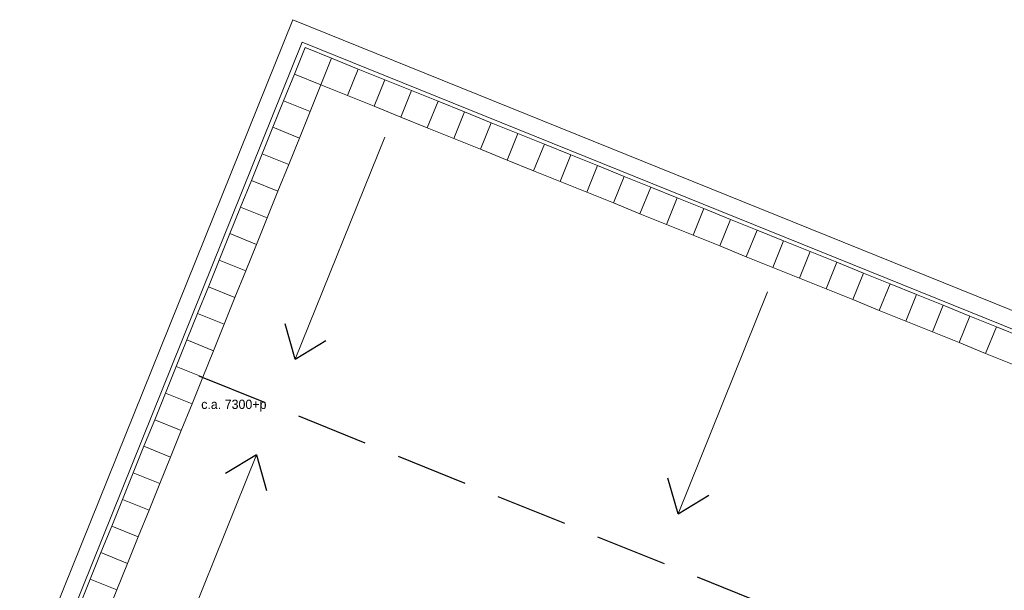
# Model space of a CAD drawing. Header units: millimetres. Extents: x -526411 to -400573, y 47353 to 130199.
# Tile 241 of 256: x -526411 to -509242, y 88436 to 98387. Entities that reach past the tile are written whole.
import ezdxf

# ---------------------------------------------------------------- set-up
doc = ezdxf.new("R2010")
doc.units = ezdxf.units.MM
doc.linetypes.add('IMPORT-AI-Linetype-4 _4_', pattern=[84.433218, 56.288812, -28.144406])
doc.layers.add('01_ALGEMEEN', color=7, linetype='Continuous', lineweight=18)
doc.layers.add('m-pg-03_AI_dwg', color=8, linetype='Continuous', lineweight=18)
doc.styles.add('Frutiger', font='Frutrg__0.ttf', dxfattribs={"height": 7.29503})

# ---------------------------------------------------------------- blocks, each defined once
blk = doc.blocks.new('m-pg-03_AI_dwg_block 2006-640973-3e Verdieping - Percelen telling LI')
at = {"layer": '01_ALGEMEEN', "color": 133, "flags": 128}
blk.add_lwpolyline([(-1287.8, -532.8), (-2728.16, 49.22), (-2513.69, 581.31), (-1072.89, -0.88)], dxfattribs=at)
blk = doc.blocks.new('m-pg-03_AI_dwg_block 2007-640974-3e Verdieping - Percelen telling LI')
at = {"layer": '01_ALGEMEEN', "color": 133, "flags": 128}
blk.add_lwpolyline([(-1282.74, -520.28), (-2710.59, 56.68), (-2506.22, 563.72), (-1077.95, -13.41)], dxfattribs=at)
blk = doc.blocks.new('m-pg-03_AI_dwg_block 2053-641019-3e Verdieping - Percelen telling LI')
at = {"layer": '01_ALGEMEEN', "color": 213, "lineweight": 13}
blk.add_line((-2612.62, 65.23), (-2542.23, 239.53), dxfattribs=at)
blk = doc.blocks.new('m-pg-03_AI_dwg_block 2054-641020-3e Verdieping - Percelen telling LI')
at = {"layer": '01_ALGEMEEN', "color": 253, "lineweight": 25}
blk.add_line((-2542.23, 239.53), (-2534.33, 211.66), dxfattribs=at)
blk = doc.blocks.new('m-pg-03_AI_dwg_block 2055-641021-3e Verdieping - Percelen telling LI')
at = {"layer": '01_ALGEMEEN', "color": 253, "lineweight": 25}
blk.add_line((-2542.23, 239.53), (-2566.42, 224.95), dxfattribs=at)
blk = doc.blocks.new('m-pg-03_AI_dwg_block 2052-641022-3e Verdieping - Percelen telling LI')
for name in ['m-pg-03_AI_dwg_block 2053-641019-3e Verdieping - Percelen telling LI', 'm-pg-03_AI_dwg_block 2055-641021-3e Verdieping - Percelen telling LI', 'm-pg-03_AI_dwg_block 2054-641020-3e Verdieping - Percelen telling LI']:
    blk.add_blockref(name, (0, 0))
blk = doc.blocks.new('m-pg-03_AI_dwg_block 2057-641023-3e Verdieping - Percelen telling LI')
at = {"layer": '01_ALGEMEEN', "color": 213, "lineweight": 13}
blk.add_line((-2441.5, 488.99), (-2511.88, 314.69), dxfattribs=at)
blk = doc.blocks.new('m-pg-03_AI_dwg_block 2058-641024-3e Verdieping - Percelen telling LI')
at = {"layer": '01_ALGEMEEN', "color": 253, "lineweight": 25}
blk.add_line((-2511.88, 314.69), (-2519.78, 342.56), dxfattribs=at)
blk = doc.blocks.new('m-pg-03_AI_dwg_block 2059-641025-3e Verdieping - Percelen telling LI')
at = {"layer": '01_ALGEMEEN', "color": 253, "lineweight": 25}
blk.add_line((-2511.88, 314.69), (-2487.69, 329.27), dxfattribs=at)
blk = doc.blocks.new('m-pg-03_AI_dwg_block 2056-641026-3e Verdieping - Percelen telling LI')
for name in ['m-pg-03_AI_dwg_block 2057-641023-3e Verdieping - Percelen telling LI', 'm-pg-03_AI_dwg_block 2058-641024-3e Verdieping - Percelen telling LI', 'm-pg-03_AI_dwg_block 2059-641025-3e Verdieping - Percelen telling LI']:
    blk.add_blockref(name, (0, 0))
blk = doc.blocks.new('m-pg-03_AI_dwg_block 2065-641031-3e Verdieping - Percelen telling LI')
at = {"layer": '01_ALGEMEEN', "color": 213, "lineweight": 13}
blk.add_line((-2140.86, 367.59), (-2211.24, 193.29), dxfattribs=at)
blk = doc.blocks.new('m-pg-03_AI_dwg_block 2066-641032-3e Verdieping - Percelen telling LI')
at = {"layer": '01_ALGEMEEN', "color": 253, "lineweight": 25}
blk.add_line((-2211.24, 193.29), (-2219.14, 221.16), dxfattribs=at)
blk = doc.blocks.new('m-pg-03_AI_dwg_block 2067-641033-3e Verdieping - Percelen telling LI')
at = {"layer": '01_ALGEMEEN', "color": 253, "lineweight": 25}
blk.add_line((-2211.24, 193.29), (-2187.05, 207.87), dxfattribs=at)
blk = doc.blocks.new('m-pg-03_AI_dwg_block 2064-641034-3e Verdieping - Percelen telling LI')
for name in ['m-pg-03_AI_dwg_block 2065-641031-3e Verdieping - Percelen telling LI', 'm-pg-03_AI_dwg_block 2066-641032-3e Verdieping - Percelen telling LI', 'm-pg-03_AI_dwg_block 2067-641033-3e Verdieping - Percelen telling LI']:
    blk.add_blockref(name, (0, 0))
blk = doc.blocks.new('m-pg-03_AI_dwg_block 2156-641123-3e Verdieping - Percelen telling LI')
at = {"layer": '01_ALGEMEEN', "color": 253, "linetype": 'IMPORT-AI-Linetype-4 _4_', "lineweight": 25}
blk.add_line((-2587.53, 301.77), (-1201.22, -258.03), dxfattribs=at)
blk = doc.blocks.new('m-pg-03_AI_dwg_block 2169-641136-3e Verdieping - Percelen telling LI')
at = {"layer": '01_ALGEMEEN', "insert": (-2585.63, 282.92), "char_height": 7.295, "width": 64.6329, "attachment_point": 1, "line_spacing_factor": 1.017696, "style": 'Frutiger'}
blk.add_mtext('c.a. 7300+p', dxfattribs=at)
blk = doc.blocks.new('m-pg-03_AI_dwg_block 2005-641148-3e Verdieping - Percelen telling LI')
for name in ['m-pg-03_AI_dwg_block 2006-640973-3e Verdieping - Percelen telling LI', 'm-pg-03_AI_dwg_block 2007-640974-3e Verdieping - Percelen telling LI', 'm-pg-03_AI_dwg_block 2056-641026-3e Verdieping - Percelen telling LI', 'm-pg-03_AI_dwg_block 2064-641034-3e Verdieping - Percelen telling LI', 'm-pg-03_AI_dwg_block 2156-641123-3e Verdieping - Percelen telling LI', 'm-pg-03_AI_dwg_block 2169-641136-3e Verdieping - Percelen telling LI', 'm-pg-03_AI_dwg_block 2052-641022-3e Verdieping - Percelen telling LI']:
    blk.add_blockref(name, (0, 0))
blk = doc.blocks.new('m-pg-03_AI_dwg_block 2-641149-3e Verdieping - Percelen telling LI')
blk.add_blockref('m-pg-03_AI_dwg_block 2005-641148-3e Verdieping - Percelen telling LI', (0, 0))
blk = doc.blocks.new('m-pg-03_AI_dwg_block 4035-643003-3e Verdieping - Percelen telling LI')
at = {"layer": '01_ALGEMEEN', "color": 9, "lineweight": 9, "flags": 128}
blk.add_lwpolyline([(-2504.07, 559.45), (-2483.19, 551.02), (-2491.62, 530.14), (-2512.5, 538.58)], close=True, dxfattribs=at)
blk = doc.blocks.new('m-pg-03_AI_dwg_block 4034-643004-3e Verdieping - Percelen telling LI')
blk.add_blockref('m-pg-03_AI_dwg_block 4035-643003-3e Verdieping - Percelen telling LI', (0, 0))
blk = doc.blocks.new('m-pg-03_AI_dwg_block 4037-643005-3e Verdieping - Percelen telling LI')
at = {"layer": '01_ALGEMEEN', "color": 9, "lineweight": 9, "flags": 128}
blk.add_lwpolyline([(-2512.5, 538.58), (-2491.62, 530.14), (-2500.06, 509.27), (-2520.94, 517.7)], close=True, dxfattribs=at)
blk = doc.blocks.new('m-pg-03_AI_dwg_block 4036-643006-3e Verdieping - Percelen telling LI')
blk.add_blockref('m-pg-03_AI_dwg_block 4037-643005-3e Verdieping - Percelen telling LI', (0, 0))
blk = doc.blocks.new('m-pg-03_AI_dwg_block 4039-643007-3e Verdieping - Percelen telling LI')
at = {"layer": '01_ALGEMEEN', "color": 9, "lineweight": 9, "flags": 128}
blk.add_lwpolyline([(-2520.94, 517.7), (-2500.06, 509.27), (-2508.49, 488.39), (-2529.37, 496.83)], close=True, dxfattribs=at)
blk = doc.blocks.new('m-pg-03_AI_dwg_block 4038-643008-3e Verdieping - Percelen telling LI')
blk.add_blockref('m-pg-03_AI_dwg_block 4039-643007-3e Verdieping - Percelen telling LI', (0, 0))
blk = doc.blocks.new('m-pg-03_AI_dwg_block 4041-643009-3e Verdieping - Percelen telling LI')
at = {"layer": '01_ALGEMEEN', "color": 9, "lineweight": 9, "flags": 128}
blk.add_lwpolyline([(-2529.37, 496.83), (-2508.49, 488.39), (-2516.93, 467.52), (-2537.8, 475.95)], close=True, dxfattribs=at)
blk = doc.blocks.new('m-pg-03_AI_dwg_block 4040-643010-3e Verdieping - Percelen telling LI')
blk.add_blockref('m-pg-03_AI_dwg_block 4041-643009-3e Verdieping - Percelen telling LI', (0, 0))
blk = doc.blocks.new('m-pg-03_AI_dwg_block 4043-643011-3e Verdieping - Percelen telling LI')
at = {"layer": '01_ALGEMEEN', "color": 9, "lineweight": 9, "flags": 128}
blk.add_lwpolyline([(-2537.8, 475.95), (-2516.93, 467.52), (-2525.36, 446.64), (-2546.24, 455.07)], close=True, dxfattribs=at)
blk = doc.blocks.new('m-pg-03_AI_dwg_block 4042-643012-3e Verdieping - Percelen telling LI')
blk.add_blockref('m-pg-03_AI_dwg_block 4043-643011-3e Verdieping - Percelen telling LI', (0, 0))
blk = doc.blocks.new('m-pg-03_AI_dwg_block 4045-643013-3e Verdieping - Percelen telling LI')
at = {"layer": '01_ALGEMEEN', "color": 9, "lineweight": 9, "flags": 128}
blk.add_lwpolyline([(-2546.24, 455.07), (-2525.36, 446.64), (-2533.8, 425.76), (-2554.67, 434.2)], close=True, dxfattribs=at)
blk = doc.blocks.new('m-pg-03_AI_dwg_block 4044-643014-3e Verdieping - Percelen telling LI')
blk.add_blockref('m-pg-03_AI_dwg_block 4045-643013-3e Verdieping - Percelen telling LI', (0, 0))
blk = doc.blocks.new('m-pg-03_AI_dwg_block 4047-643015-3e Verdieping - Percelen telling LI')
at = {"layer": '01_ALGEMEEN', "color": 9, "lineweight": 9, "flags": 128}
blk.add_lwpolyline([(-2554.67, 434.2), (-2533.8, 425.76), (-2542.23, 404.89), (-2563.11, 413.32)], close=True, dxfattribs=at)
blk = doc.blocks.new('m-pg-03_AI_dwg_block 4046-643016-3e Verdieping - Percelen telling LI')
blk.add_blockref('m-pg-03_AI_dwg_block 4047-643015-3e Verdieping - Percelen telling LI', (0, 0))
blk = doc.blocks.new('m-pg-03_AI_dwg_block 4049-643017-3e Verdieping - Percelen telling LI')
at = {"layer": '01_ALGEMEEN', "color": 9, "lineweight": 9, "flags": 128}
blk.add_lwpolyline([(-2563.11, 413.32), (-2542.23, 404.89), (-2550.66, 384.01), (-2571.54, 392.45)], close=True, dxfattribs=at)
blk = doc.blocks.new('m-pg-03_AI_dwg_block 4048-643018-3e Verdieping - Percelen telling LI')
blk.add_blockref('m-pg-03_AI_dwg_block 4049-643017-3e Verdieping - Percelen telling LI', (0, 0))
blk = doc.blocks.new('m-pg-03_AI_dwg_block 4051-643019-3e Verdieping - Percelen telling LI')
at = {"layer": '01_ALGEMEEN', "color": 9, "lineweight": 9, "flags": 128}
blk.add_lwpolyline([(-2571.54, 392.45), (-2550.66, 384.01), (-2559.1, 363.13), (-2579.97, 371.57)], close=True, dxfattribs=at)
blk = doc.blocks.new('m-pg-03_AI_dwg_block 4050-643020-3e Verdieping - Percelen telling LI')
blk.add_blockref('m-pg-03_AI_dwg_block 4051-643019-3e Verdieping - Percelen telling LI', (0, 0))
blk = doc.blocks.new('m-pg-03_AI_dwg_block 4053-643021-3e Verdieping - Percelen telling LI')
at = {"layer": '01_ALGEMEEN', "color": 9, "lineweight": 9, "flags": 128}
blk.add_lwpolyline([(-2579.97, 371.57), (-2559.1, 363.13), (-2567.53, 342.26), (-2588.41, 350.69)], close=True, dxfattribs=at)
blk = doc.blocks.new('m-pg-03_AI_dwg_block 4052-643022-3e Verdieping - Percelen telling LI')
blk.add_blockref('m-pg-03_AI_dwg_block 4053-643021-3e Verdieping - Percelen telling LI', (0, 0))
blk = doc.blocks.new('m-pg-03_AI_dwg_block 4055-643023-3e Verdieping - Percelen telling LI')
at = {"layer": '01_ALGEMEEN', "color": 9, "lineweight": 9, "flags": 128}
blk.add_lwpolyline([(-2588.41, 350.69), (-2567.53, 342.26), (-2575.97, 321.38), (-2596.84, 329.82)], close=True, dxfattribs=at)
blk = doc.blocks.new('m-pg-03_AI_dwg_block 4054-643024-3e Verdieping - Percelen telling LI')
blk.add_blockref('m-pg-03_AI_dwg_block 4055-643023-3e Verdieping - Percelen telling LI', (0, 0))
blk = doc.blocks.new('m-pg-03_AI_dwg_block 4057-643025-3e Verdieping - Percelen telling LI')
at = {"layer": '01_ALGEMEEN', "color": 9, "lineweight": 9, "flags": 128}
blk.add_lwpolyline([(-2596.84, 329.82), (-2575.97, 321.38), (-2584.4, 300.51), (-2605.28, 308.94)], close=True, dxfattribs=at)
blk = doc.blocks.new('m-pg-03_AI_dwg_block 4056-643026-3e Verdieping - Percelen telling LI')
blk.add_blockref('m-pg-03_AI_dwg_block 4057-643025-3e Verdieping - Percelen telling LI', (0, 0))
blk = doc.blocks.new('m-pg-03_AI_dwg_block 4059-643027-3e Verdieping - Percelen telling LI')
at = {"layer": '01_ALGEMEEN', "color": 9, "lineweight": 9, "flags": 128}
blk.add_lwpolyline([(-2605.28, 308.94), (-2584.4, 300.51), (-2592.84, 279.63), (-2613.71, 288.06)], close=True, dxfattribs=at)
blk = doc.blocks.new('m-pg-03_AI_dwg_block 4058-643028-3e Verdieping - Percelen telling LI')
blk.add_blockref('m-pg-03_AI_dwg_block 4059-643027-3e Verdieping - Percelen telling LI', (0, 0))
blk = doc.blocks.new('m-pg-03_AI_dwg_block 4061-643029-3e Verdieping - Percelen telling LI')
at = {"layer": '01_ALGEMEEN', "color": 9, "lineweight": 9, "flags": 128}
blk.add_lwpolyline([(-2613.71, 288.06), (-2592.84, 279.63), (-2601.27, 258.75), (-2622.15, 267.19)], close=True, dxfattribs=at)
blk = doc.blocks.new('m-pg-03_AI_dwg_block 4060-643030-3e Verdieping - Percelen telling LI')
blk.add_blockref('m-pg-03_AI_dwg_block 4061-643029-3e Verdieping - Percelen telling LI', (0, 0))
blk = doc.blocks.new('m-pg-03_AI_dwg_block 4063-643031-3e Verdieping - Percelen telling LI')
at = {"layer": '01_ALGEMEEN', "color": 9, "lineweight": 9, "flags": 128}
blk.add_lwpolyline([(-2622.15, 267.19), (-2601.27, 258.75), (-2609.7, 237.88), (-2630.58, 246.31)], close=True, dxfattribs=at)
blk = doc.blocks.new('m-pg-03_AI_dwg_block 4062-643032-3e Verdieping - Percelen telling LI')
blk.add_blockref('m-pg-03_AI_dwg_block 4063-643031-3e Verdieping - Percelen telling LI', (0, 0))
blk = doc.blocks.new('m-pg-03_AI_dwg_block 4065-643033-3e Verdieping - Percelen telling LI')
at = {"layer": '01_ALGEMEEN', "color": 9, "lineweight": 9, "flags": 128}
blk.add_lwpolyline([(-2630.58, 246.31), (-2609.7, 237.88), (-2618.14, 217), (-2639.01, 225.44)], close=True, dxfattribs=at)
blk = doc.blocks.new('m-pg-03_AI_dwg_block 4064-643034-3e Verdieping - Percelen telling LI')
blk.add_blockref('m-pg-03_AI_dwg_block 4065-643033-3e Verdieping - Percelen telling LI', (0, 0))
blk = doc.blocks.new('m-pg-03_AI_dwg_block 4067-643035-3e Verdieping - Percelen telling LI')
at = {"layer": '01_ALGEMEEN', "color": 9, "lineweight": 9, "flags": 128}
blk.add_lwpolyline([(-2639.01, 225.44), (-2618.14, 217), (-2626.57, 196.13), (-2647.45, 204.56)], close=True, dxfattribs=at)
blk = doc.blocks.new('m-pg-03_AI_dwg_block 4066-643036-3e Verdieping - Percelen telling LI')
blk.add_blockref('m-pg-03_AI_dwg_block 4067-643035-3e Verdieping - Percelen telling LI', (0, 0))
blk = doc.blocks.new('m-pg-03_AI_dwg_block 4069-643037-3e Verdieping - Percelen telling LI')
at = {"layer": '01_ALGEMEEN', "color": 9, "lineweight": 9, "flags": 128}
blk.add_lwpolyline([(-2647.45, 204.56), (-2626.57, 196.13), (-2635.01, 175.25), (-2655.88, 183.68)], close=True, dxfattribs=at)
blk = doc.blocks.new('m-pg-03_AI_dwg_block 4068-643038-3e Verdieping - Percelen telling LI')
blk.add_blockref('m-pg-03_AI_dwg_block 4069-643037-3e Verdieping - Percelen telling LI', (0, 0))
blk = doc.blocks.new('m-pg-03_AI_dwg_block 4071-643039-3e Verdieping - Percelen telling LI')
at = {"layer": '01_ALGEMEEN', "color": 9, "lineweight": 9, "flags": 128}
blk.add_lwpolyline([(-2655.88, 183.68), (-2635.01, 175.25), (-2643.44, 154.37), (-2664.32, 162.81)], close=True, dxfattribs=at)
blk = doc.blocks.new('m-pg-03_AI_dwg_block 4070-643040-3e Verdieping - Percelen telling LI')
blk.add_blockref('m-pg-03_AI_dwg_block 4071-643039-3e Verdieping - Percelen telling LI', (0, 0))
blk = doc.blocks.new('m-pg-03_AI_dwg_block 4073-643041-3e Verdieping - Percelen telling LI')
at = {"layer": '01_ALGEMEEN', "color": 9, "lineweight": 9, "flags": 128}
blk.add_lwpolyline([(-2664.32, 162.81), (-2643.44, 154.37), (-2651.87, 133.5), (-2672.75, 141.93)], close=True, dxfattribs=at)
blk = doc.blocks.new('m-pg-03_AI_dwg_block 4072-643042-3e Verdieping - Percelen telling LI')
blk.add_blockref('m-pg-03_AI_dwg_block 4073-643041-3e Verdieping - Percelen telling LI', (0, 0))
blk = doc.blocks.new('m-pg-03_AI_dwg_block 4075-643043-3e Verdieping - Percelen telling LI')
at = {"layer": '01_ALGEMEEN', "color": 9, "lineweight": 9, "flags": 128}
blk.add_lwpolyline([(-2672.75, 141.93), (-2651.87, 133.5), (-2660.31, 112.62), (-2681.18, 121.06)], close=True, dxfattribs=at)
blk = doc.blocks.new('m-pg-03_AI_dwg_block 4074-643044-3e Verdieping - Percelen telling LI')
blk.add_blockref('m-pg-03_AI_dwg_block 4075-643043-3e Verdieping - Percelen telling LI', (0, 0))
blk = doc.blocks.new('m-pg-03_AI_dwg_block 4083-643051-3e Verdieping - Percelen telling LI')
at = {"layer": '01_ALGEMEEN', "color": 9, "lineweight": 9, "flags": 128}
blk.add_lwpolyline([(-2483.19, 551.02), (-2462.31, 542.59), (-2470.75, 521.71), (-2491.62, 530.14)], close=True, dxfattribs=at)
blk = doc.blocks.new('m-pg-03_AI_dwg_block 4082-643052-3e Verdieping - Percelen telling LI')
blk.add_blockref('m-pg-03_AI_dwg_block 4083-643051-3e Verdieping - Percelen telling LI', (0, 0))
blk = doc.blocks.new('m-pg-03_AI_dwg_block 4085-643053-3e Verdieping - Percelen telling LI')
at = {"layer": '01_ALGEMEEN', "color": 9, "lineweight": 9, "flags": 128}
blk.add_lwpolyline([(-2462.31, 542.59), (-2441.44, 534.15), (-2449.87, 513.28), (-2470.75, 521.71)], close=True, dxfattribs=at)
blk = doc.blocks.new('m-pg-03_AI_dwg_block 4084-643054-3e Verdieping - Percelen telling LI')
blk.add_blockref('m-pg-03_AI_dwg_block 4085-643053-3e Verdieping - Percelen telling LI', (0, 0))
blk = doc.blocks.new('m-pg-03_AI_dwg_block 4233-643201-3e Verdieping - Percelen telling LI')
at = {"layer": '01_ALGEMEEN', "color": 9, "lineweight": 9, "flags": 128}
blk.add_lwpolyline([(-2441.44, 534.15), (-2420.56, 525.72), (-2429, 504.84), (-2449.87, 513.28)], close=True, dxfattribs=at)
blk = doc.blocks.new('m-pg-03_AI_dwg_block 4232-643202-3e Verdieping - Percelen telling LI')
blk.add_blockref('m-pg-03_AI_dwg_block 4233-643201-3e Verdieping - Percelen telling LI', (0, 0))
blk = doc.blocks.new('m-pg-03_AI_dwg_block 4235-643203-3e Verdieping - Percelen telling LI')
at = {"layer": '01_ALGEMEEN', "color": 9, "lineweight": 9, "flags": 128}
blk.add_lwpolyline([(-2420.56, 525.72), (-2399.69, 517.28), (-2408.12, 496.41), (-2429, 504.84)], close=True, dxfattribs=at)
blk = doc.blocks.new('m-pg-03_AI_dwg_block 4234-643204-3e Verdieping - Percelen telling LI')
blk.add_blockref('m-pg-03_AI_dwg_block 4235-643203-3e Verdieping - Percelen telling LI', (0, 0))
blk = doc.blocks.new('m-pg-03_AI_dwg_block 4237-643205-3e Verdieping - Percelen telling LI')
at = {"layer": '01_ALGEMEEN', "color": 9, "lineweight": 9, "flags": 128}
blk.add_lwpolyline([(-2399.69, 517.28), (-2378.81, 508.85), (-2387.24, 487.97), (-2408.12, 496.41)], close=True, dxfattribs=at)
blk = doc.blocks.new('m-pg-03_AI_dwg_block 4236-643206-3e Verdieping - Percelen telling LI')
blk.add_blockref('m-pg-03_AI_dwg_block 4237-643205-3e Verdieping - Percelen telling LI', (0, 0))
blk = doc.blocks.new('m-pg-03_AI_dwg_block 4239-643207-3e Verdieping - Percelen telling LI')
at = {"layer": '01_ALGEMEEN', "color": 9, "lineweight": 9, "flags": 128}
blk.add_lwpolyline([(-2378.81, 508.85), (-2357.93, 500.41), (-2366.37, 479.54), (-2387.24, 487.97)], close=True, dxfattribs=at)
blk = doc.blocks.new('m-pg-03_AI_dwg_block 4238-643208-3e Verdieping - Percelen telling LI')
blk.add_blockref('m-pg-03_AI_dwg_block 4239-643207-3e Verdieping - Percelen telling LI', (0, 0))
blk = doc.blocks.new('m-pg-03_AI_dwg_block 4241-643209-3e Verdieping - Percelen telling LI')
at = {"layer": '01_ALGEMEEN', "color": 9, "lineweight": 9, "flags": 128}
blk.add_lwpolyline([(-2357.93, 500.41), (-2337.06, 491.98), (-2345.49, 471.1), (-2366.37, 479.54)], close=True, dxfattribs=at)
blk = doc.blocks.new('m-pg-03_AI_dwg_block 4240-643210-3e Verdieping - Percelen telling LI')
blk.add_blockref('m-pg-03_AI_dwg_block 4241-643209-3e Verdieping - Percelen telling LI', (0, 0))
blk = doc.blocks.new('m-pg-03_AI_dwg_block 4243-643211-3e Verdieping - Percelen telling LI')
at = {"layer": '01_ALGEMEEN', "color": 9, "lineweight": 9, "flags": 128}
blk.add_lwpolyline([(-2337.06, 491.98), (-2316.18, 483.55), (-2324.62, 462.67), (-2345.49, 471.1)], close=True, dxfattribs=at)
blk = doc.blocks.new('m-pg-03_AI_dwg_block 4242-643212-3e Verdieping - Percelen telling LI')
blk.add_blockref('m-pg-03_AI_dwg_block 4243-643211-3e Verdieping - Percelen telling LI', (0, 0))
blk = doc.blocks.new('m-pg-03_AI_dwg_block 4245-643213-3e Verdieping - Percelen telling LI')
at = {"layer": '01_ALGEMEEN', "color": 9, "lineweight": 9, "flags": 128}
blk.add_lwpolyline([(-2316.18, 483.55), (-2295.31, 475.11), (-2303.74, 454.24), (-2324.62, 462.67)], close=True, dxfattribs=at)
blk = doc.blocks.new('m-pg-03_AI_dwg_block 4244-643214-3e Verdieping - Percelen telling LI')
blk.add_blockref('m-pg-03_AI_dwg_block 4245-643213-3e Verdieping - Percelen telling LI', (0, 0))
blk = doc.blocks.new('m-pg-03_AI_dwg_block 4247-643215-3e Verdieping - Percelen telling LI')
at = {"layer": '01_ALGEMEEN', "color": 9, "lineweight": 9, "flags": 128}
blk.add_lwpolyline([(-2295.31, 475.11), (-2274.43, 466.68), (-2282.86, 445.8), (-2303.74, 454.24)], close=True, dxfattribs=at)
blk = doc.blocks.new('m-pg-03_AI_dwg_block 4246-643216-3e Verdieping - Percelen telling LI')
blk.add_blockref('m-pg-03_AI_dwg_block 4247-643215-3e Verdieping - Percelen telling LI', (0, 0))
blk = doc.blocks.new('m-pg-03_AI_dwg_block 4249-643217-3e Verdieping - Percelen telling LI')
at = {"layer": '01_ALGEMEEN', "color": 9, "lineweight": 9, "flags": 128}
blk.add_lwpolyline([(-2274.43, 466.68), (-2253.55, 458.24), (-2261.99, 437.37), (-2282.86, 445.8)], close=True, dxfattribs=at)
blk = doc.blocks.new('m-pg-03_AI_dwg_block 4248-643218-3e Verdieping - Percelen telling LI')
blk.add_blockref('m-pg-03_AI_dwg_block 4249-643217-3e Verdieping - Percelen telling LI', (0, 0))
blk = doc.blocks.new('m-pg-03_AI_dwg_block 4251-643219-3e Verdieping - Percelen telling LI')
at = {"layer": '01_ALGEMEEN', "color": 9, "lineweight": 9, "flags": 128}
blk.add_lwpolyline([(-2253.55, 458.24), (-2232.68, 449.81), (-2241.11, 428.93), (-2261.99, 437.37)], close=True, dxfattribs=at)
blk = doc.blocks.new('m-pg-03_AI_dwg_block 4250-643220-3e Verdieping - Percelen telling LI')
blk.add_blockref('m-pg-03_AI_dwg_block 4251-643219-3e Verdieping - Percelen telling LI', (0, 0))
blk = doc.blocks.new('m-pg-03_AI_dwg_block 4253-643221-3e Verdieping - Percelen telling LI')
at = {"layer": '01_ALGEMEEN', "color": 9, "lineweight": 9, "flags": 128}
blk.add_lwpolyline([(-2232.68, 449.81), (-2211.8, 441.38), (-2220.23, 420.5), (-2241.11, 428.93)], close=True, dxfattribs=at)
blk = doc.blocks.new('m-pg-03_AI_dwg_block 4252-643222-3e Verdieping - Percelen telling LI')
blk.add_blockref('m-pg-03_AI_dwg_block 4253-643221-3e Verdieping - Percelen telling LI', (0, 0))
blk = doc.blocks.new('m-pg-03_AI_dwg_block 4255-643223-3e Verdieping - Percelen telling LI')
at = {"layer": '01_ALGEMEEN', "color": 9, "lineweight": 9, "flags": 128}
blk.add_lwpolyline([(-2211.8, 441.38), (-2190.92, 432.94), (-2199.36, 412.07), (-2220.24, 420.5)], close=True, dxfattribs=at)
blk = doc.blocks.new('m-pg-03_AI_dwg_block 4254-643224-3e Verdieping - Percelen telling LI')
blk.add_blockref('m-pg-03_AI_dwg_block 4255-643223-3e Verdieping - Percelen telling LI', (0, 0))
blk = doc.blocks.new('m-pg-03_AI_dwg_block 4257-643225-3e Verdieping - Percelen telling LI')
at = {"layer": '01_ALGEMEEN', "color": 9, "lineweight": 9, "flags": 128}
blk.add_lwpolyline([(-2190.92, 432.94), (-2170.05, 424.51), (-2178.48, 403.63), (-2199.36, 412.07)], close=True, dxfattribs=at)
blk = doc.blocks.new('m-pg-03_AI_dwg_block 4256-643226-3e Verdieping - Percelen telling LI')
blk.add_blockref('m-pg-03_AI_dwg_block 4257-643225-3e Verdieping - Percelen telling LI', (0, 0))
blk = doc.blocks.new('m-pg-03_AI_dwg_block 4259-643227-3e Verdieping - Percelen telling LI')
at = {"layer": '01_ALGEMEEN', "color": 9, "lineweight": 9, "flags": 128}
blk.add_lwpolyline([(-2170.05, 424.51), (-2149.17, 416.07), (-2157.61, 395.2), (-2178.48, 403.63)], close=True, dxfattribs=at)
blk = doc.blocks.new('m-pg-03_AI_dwg_block 4258-643228-3e Verdieping - Percelen telling LI')
blk.add_blockref('m-pg-03_AI_dwg_block 4259-643227-3e Verdieping - Percelen telling LI', (0, 0))
blk = doc.blocks.new('m-pg-03_AI_dwg_block 4261-643229-3e Verdieping - Percelen telling LI')
at = {"layer": '01_ALGEMEEN', "color": 9, "lineweight": 9, "flags": 128}
blk.add_lwpolyline([(-2149.17, 416.07), (-2128.3, 407.64), (-2136.73, 386.76), (-2157.61, 395.2)], close=True, dxfattribs=at)
blk = doc.blocks.new('m-pg-03_AI_dwg_block 4260-643230-3e Verdieping - Percelen telling LI')
blk.add_blockref('m-pg-03_AI_dwg_block 4261-643229-3e Verdieping - Percelen telling LI', (0, 0))
blk = doc.blocks.new('m-pg-03_AI_dwg_block 4263-643231-3e Verdieping - Percelen telling LI')
at = {"layer": '01_ALGEMEEN', "color": 9, "lineweight": 9, "flags": 128}
blk.add_lwpolyline([(-2128.3, 407.64), (-2107.42, 399.2), (-2115.85, 378.33), (-2136.73, 386.76)], close=True, dxfattribs=at)
blk = doc.blocks.new('m-pg-03_AI_dwg_block 4262-643232-3e Verdieping - Percelen telling LI')
blk.add_blockref('m-pg-03_AI_dwg_block 4263-643231-3e Verdieping - Percelen telling LI', (0, 0))
blk = doc.blocks.new('m-pg-03_AI_dwg_block 4265-643233-3e Verdieping - Percelen telling LI')
at = {"layer": '01_ALGEMEEN', "color": 9, "lineweight": 9, "flags": 128}
blk.add_lwpolyline([(-2107.42, 399.2), (-2086.54, 390.77), (-2094.98, 369.89), (-2115.85, 378.33)], close=True, dxfattribs=at)
blk = doc.blocks.new('m-pg-03_AI_dwg_block 4264-643234-3e Verdieping - Percelen telling LI')
blk.add_blockref('m-pg-03_AI_dwg_block 4265-643233-3e Verdieping - Percelen telling LI', (0, 0))
blk = doc.blocks.new('m-pg-03_AI_dwg_block 4267-643235-3e Verdieping - Percelen telling LI')
at = {"layer": '01_ALGEMEEN', "color": 9, "lineweight": 9, "flags": 128}
blk.add_lwpolyline([(-2086.54, 390.77), (-2065.67, 382.34), (-2074.1, 361.46), (-2094.98, 369.89)], close=True, dxfattribs=at)
blk = doc.blocks.new('m-pg-03_AI_dwg_block 4266-643236-3e Verdieping - Percelen telling LI')
blk.add_blockref('m-pg-03_AI_dwg_block 4267-643235-3e Verdieping - Percelen telling LI', (0, 0))
blk = doc.blocks.new('m-pg-03_AI_dwg_block 4269-643237-3e Verdieping - Percelen telling LI')
at = {"layer": '01_ALGEMEEN', "color": 9, "lineweight": 9, "flags": 128}
blk.add_lwpolyline([(-2065.67, 382.34), (-2044.79, 373.9), (-2053.23, 353.03), (-2074.1, 361.46)], close=True, dxfattribs=at)
blk = doc.blocks.new('m-pg-03_AI_dwg_block 4268-643238-3e Verdieping - Percelen telling LI')
blk.add_blockref('m-pg-03_AI_dwg_block 4269-643237-3e Verdieping - Percelen telling LI', (0, 0))
blk = doc.blocks.new('m-pg-03_AI_dwg_block 4271-643239-3e Verdieping - Percelen telling LI')
at = {"layer": '01_ALGEMEEN', "color": 9, "lineweight": 9, "flags": 128}
blk.add_lwpolyline([(-2044.79, 373.9), (-2023.92, 365.47), (-2032.35, 344.59), (-2053.23, 353.03)], close=True, dxfattribs=at)
blk = doc.blocks.new('m-pg-03_AI_dwg_block 4270-643240-3e Verdieping - Percelen telling LI')
blk.add_blockref('m-pg-03_AI_dwg_block 4271-643239-3e Verdieping - Percelen telling LI', (0, 0))
blk = doc.blocks.new('m-pg-03_AI_dwg_block 4273-643241-3e Verdieping - Percelen telling LI')
at = {"layer": '01_ALGEMEEN', "color": 9, "lineweight": 9, "flags": 128}
blk.add_lwpolyline([(-2023.92, 365.47), (-2003.04, 357.03), (-2011.47, 336.16), (-2032.35, 344.59)], close=True, dxfattribs=at)
blk = doc.blocks.new('m-pg-03_AI_dwg_block 4272-643242-3e Verdieping - Percelen telling LI')
blk.add_blockref('m-pg-03_AI_dwg_block 4273-643241-3e Verdieping - Percelen telling LI', (0, 0))
blk = doc.blocks.new('m-pg-03_AI_dwg_block 4275-643243-3e Verdieping - Percelen telling LI')
at = {"layer": '01_ALGEMEEN', "color": 9, "lineweight": 9, "flags": 128}
blk.add_lwpolyline([(-2003.04, 357.03), (-1982.16, 348.6), (-1990.6, 327.72), (-2011.47, 336.16)], close=True, dxfattribs=at)
blk = doc.blocks.new('m-pg-03_AI_dwg_block 4274-643244-3e Verdieping - Percelen telling LI')
blk.add_blockref('m-pg-03_AI_dwg_block 4275-643243-3e Verdieping - Percelen telling LI', (0, 0))
blk = doc.blocks.new('m-pg-03_AI_dwg_block 4277-643245-3e Verdieping - Percelen telling LI')
at = {"layer": '01_ALGEMEEN', "color": 9, "lineweight": 9, "flags": 128}
blk.add_lwpolyline([(-1982.16, 348.6), (-1961.29, 340.16), (-1969.72, 319.29), (-1990.6, 327.72)], close=True, dxfattribs=at)
blk = doc.blocks.new('m-pg-03_AI_dwg_block 4276-643246-3e Verdieping - Percelen telling LI')
blk.add_blockref('m-pg-03_AI_dwg_block 4277-643245-3e Verdieping - Percelen telling LI', (0, 0))
blk = doc.blocks.new('m-pg-03_AI_dwg_block 4279-643247-3e Verdieping - Percelen telling LI')
at = {"layer": '01_ALGEMEEN', "color": 9, "lineweight": 9, "flags": 128}
blk.add_lwpolyline([(-1961.29, 340.16), (-1940.41, 331.73), (-1948.85, 310.85), (-1969.72, 319.29)], close=True, dxfattribs=at)
blk = doc.blocks.new('m-pg-03_AI_dwg_block 4278-643248-3e Verdieping - Percelen telling LI')
blk.add_blockref('m-pg-03_AI_dwg_block 4279-643247-3e Verdieping - Percelen telling LI', (0, 0))
blk = doc.blocks.new('m-pg-03_AI_dwg-638970-3e Verdieping - Percelen telling LI')
for name in ['m-pg-03_AI_dwg_block 2-641149-3e Verdieping - Percelen telling LI', 'm-pg-03_AI_dwg_block 4034-643004-3e Verdieping - Percelen telling LI', 'm-pg-03_AI_dwg_block 4082-643052-3e Verdieping - Percelen telling LI', 'm-pg-03_AI_dwg_block 4084-643054-3e Verdieping - Percelen telling LI', 'm-pg-03_AI_dwg_block 4036-643006-3e Verdieping - Percelen telling LI', 'm-pg-03_AI_dwg_block 4232-643202-3e Verdieping - Percelen telling LI', 'm-pg-03_AI_dwg_block 4234-643204-3e Verdieping - Percelen telling LI', 'm-pg-03_AI_dwg_block 4038-643008-3e Verdieping - Percelen telling LI', 'm-pg-03_AI_dwg_block 4236-643206-3e Verdieping - Percelen telling LI', 'm-pg-03_AI_dwg_block 4238-643208-3e Verdieping - Percelen telling LI', 'm-pg-03_AI_dwg_block 4040-643010-3e Verdieping - Percelen telling LI', 'm-pg-03_AI_dwg_block 4240-643210-3e Verdieping - Percelen telling LI', 'm-pg-03_AI_dwg_block 4242-643212-3e Verdieping - Percelen telling LI', 'm-pg-03_AI_dwg_block 4244-643214-3e Verdieping - Percelen telling LI', 'm-pg-03_AI_dwg_block 4042-643012-3e Verdieping - Percelen telling LI', 'm-pg-03_AI_dwg_block 4246-643216-3e Verdieping - Percelen telling LI', 'm-pg-03_AI_dwg_block 4248-643218-3e Verdieping - Percelen telling LI', 'm-pg-03_AI_dwg_block 4250-643220-3e Verdieping - Percelen telling LI', 'm-pg-03_AI_dwg_block 4044-643014-3e Verdieping - Percelen telling LI', 'm-pg-03_AI_dwg_block 4252-643222-3e Verdieping - Percelen telling LI', 'm-pg-03_AI_dwg_block 4254-643224-3e Verdieping - Percelen telling LI', 'm-pg-03_AI_dwg_block 4046-643016-3e Verdieping - Percelen telling LI', 'm-pg-03_AI_dwg_block 4256-643226-3e Verdieping - Percelen telling LI', 'm-pg-03_AI_dwg_block 4258-643228-3e Verdieping - Percelen telling LI', 'm-pg-03_AI_dwg_block 4048-643018-3e Verdieping - Percelen telling LI', 'm-pg-03_AI_dwg_block 4260-643230-3e Verdieping - Percelen telling LI', 'm-pg-03_AI_dwg_block 4262-643232-3e Verdieping - Percelen telling LI', 'm-pg-03_AI_dwg_block 4264-643234-3e Verdieping - Percelen telling LI', 'm-pg-03_AI_dwg_block 4050-643020-3e Verdieping - Percelen telling LI', 'm-pg-03_AI_dwg_block 4266-643236-3e Verdieping - Percelen telling LI', 'm-pg-03_AI_dwg_block 4268-643238-3e Verdieping - Percelen telling LI', 'm-pg-03_AI_dwg_block 4052-643022-3e Verdieping - Percelen telling LI', 'm-pg-03_AI_dwg_block 4270-643240-3e Verdieping - Percelen telling LI', 'm-pg-03_AI_dwg_block 4272-643242-3e Verdieping - Percelen telling LI', 'm-pg-03_AI_dwg_block 4274-643244-3e Verdieping - Percelen telling LI', 'm-pg-03_AI_dwg_block 4054-643024-3e Verdieping - Percelen telling LI', 'm-pg-03_AI_dwg_block 4276-643246-3e Verdieping - Percelen telling LI', 'm-pg-03_AI_dwg_block 4278-643248-3e Verdieping - Percelen telling LI', 'm-pg-03_AI_dwg_block 4056-643026-3e Verdieping - Percelen telling LI', 'm-pg-03_AI_dwg_block 4058-643028-3e Verdieping - Percelen telling LI', 'm-pg-03_AI_dwg_block 4060-643030-3e Verdieping - Percelen telling LI', 'm-pg-03_AI_dwg_block 4062-643032-3e Verdieping - Percelen telling LI', 'm-pg-03_AI_dwg_block 4064-643034-3e Verdieping - Percelen telling LI', 'm-pg-03_AI_dwg_block 4066-643036-3e Verdieping - Percelen telling LI', 'm-pg-03_AI_dwg_block 4068-643038-3e Verdieping - Percelen telling LI', 'm-pg-03_AI_dwg_block 4070-643040-3e Verdieping - Percelen telling LI', 'm-pg-03_AI_dwg_block 4072-643042-3e Verdieping - Percelen telling LI', 'm-pg-03_AI_dwg_block 4074-643044-3e Verdieping - Percelen telling LI']:
    blk.add_blockref(name, (0, 0))

msp = doc.modelspace()

# ---------------------------------------------------------------- block references
at = {"layer": 'm-pg-03_AI_dwg', "color": 133, "xscale": 22.2068924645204, "yscale": 22.2068924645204, "zscale": 22.2068924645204}
msp.add_blockref('m-pg-03_AI_dwg-638970-3e Verdieping - Percelen telling LI', (-465827, 85478), dxfattribs=at)

doc.saveas('drawing.dxf')
